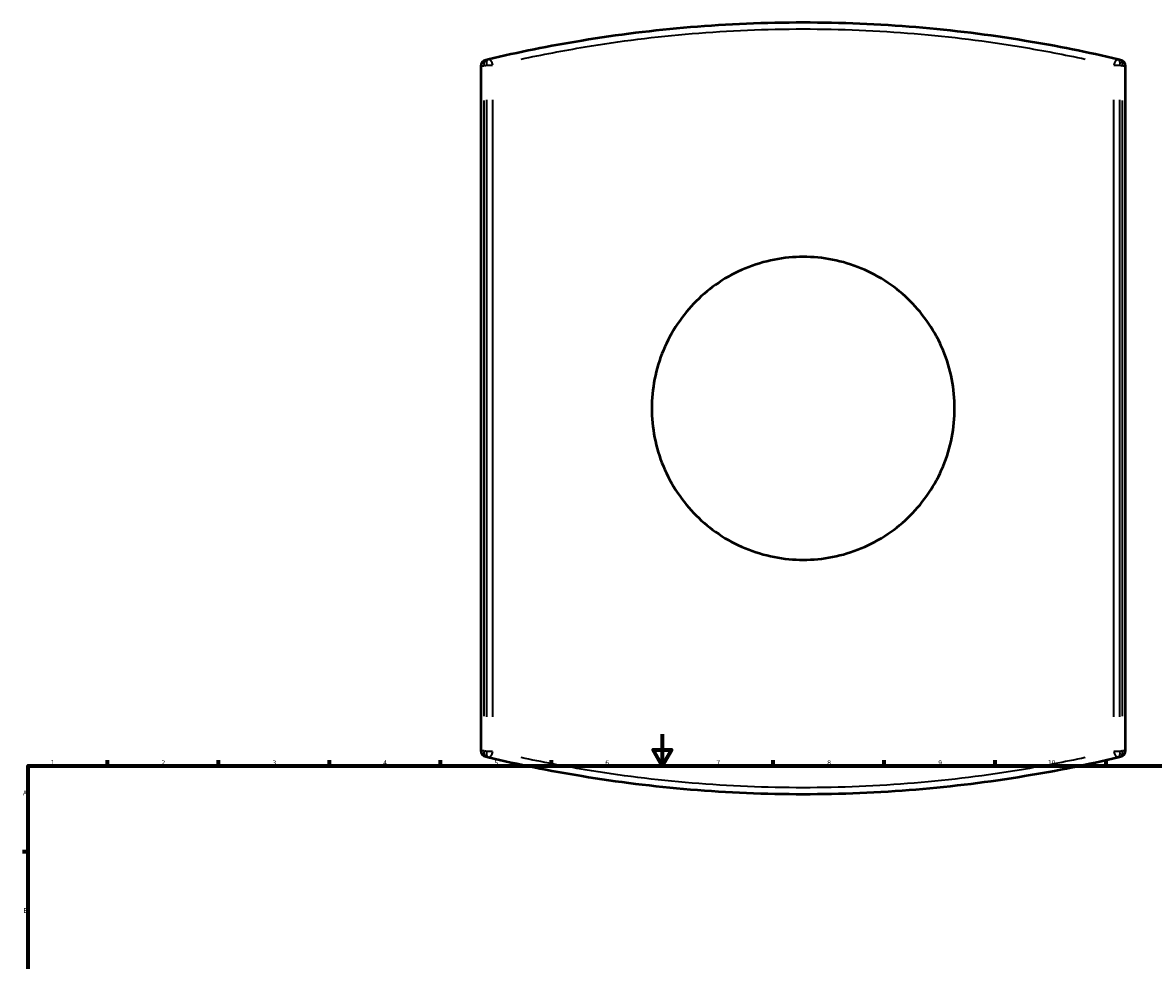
# Model space of a CAD drawing. Header units: millimetres. Extents: x -331 to 1430, y -378 to 1043.
# Tile 4 of 7: x 17 to 731, y 451 to 1043. Entities that reach past the tile are written whole.
import ezdxf

# ---------------------------------------------------------------- set-up
doc = ezdxf.new("R2010")
doc.units = ezdxf.units.MM
for name, color, linetype, lineweight in [('Border (ANSI)', 7, 'Continuous', 70), ('Visible (ANSI)', 7, 'Continuous', 50), ('Visible Narrow (ANSI)', 7, 'Continuous', 35)]:
    doc.layers.add(name, color=color, linetype=linetype, lineweight=lineweight)
doc.styles.add('Note Text (ANSI)', font='tahoma.ttf')

# ---------------------------------------------------------------- blocks, each defined once
blk = doc.blocks.new('Borders Default Border')
at = {"layer": 'Border (ANSI)'}
for p, q in [((70.08, 574), (70.08, 577.45)), ((140.17, 574), (140.17, 577.45)), ((210.25, 574), (210.25, 577.45)), ((280.33, 574), (280.33, 577.45)), ((350.42, 574), (350.42, 577.45)), ((490.58, 574), (490.58, 577.45)), ((560.67, 574), (560.67, 577.45)), ((630.75, 574), (630.75, 577.45)), ((700.83, 574), (700.83, 577.45)), ((20, 519.75), (16.55, 519.75))]:
    blk.add_line(p, q, dxfattribs=at)
at = {"layer": 'Border (ANSI)', "flags": 128}
for points in [[(420.5, 594), (420.5, 574), (414.73, 584), (426.27, 584), (420.5, 574)], [(20, 20), (20, 574), (821, 574), (821, 20), (20, 20)]]:
    blk.add_lwpolyline(points, dxfattribs=at)
at = {"layer": 'Border (ANSI)', "attachment_point": 7, "style": 'Note Text (ANSI)'}
for s, insert, char_height in [('1', (34.35, 574.4), 3.05), ('2', (104.2, 574.4), 3.05), ('3', (174.26, 574.34), 3.05), ('4', (244.23, 574.4), 3.05), ('6', (384.49, 574.34), 3.05), ('7', (454.6, 574.4), 3.05), ('8', (524.63, 574.33), 3.05), ('9', (594.7, 574.34), 3.05), ('10', (663.96, 574.34), 3.048), ('5', (314.48, 574.34), 3.05), ('A', (16.78, 555.35), 3.05), ('B', (17.15, 481.1), 3.05)]:
    blk.add_mtext(s, dxfattribs=dict(at, insert=insert, char_height=char_height))

msp = doc.modelspace()

# ---------------------------------------------------------------- linework, layer by layer
at = {"layer": 'Visible (ANSI)'}
for p, q in [((305.968, 1015.633), (305.968, 583.635)), ((712.968, 583.635), (712.968, 1015.633))]:
    msp.add_line(p, q, dxfattribs=at)
for centre, radius, start, end in [((309.968, 1015.633), 4, 103.436889, 180), ((509.468, 180.605), 862.529, 103.33033, 103.436889), ((509.468, 180.605), 862.529, 76.563111, 76.66967), ((708.968, 1015.633), 4, 0, 76.563111), ((309.968, 583.635), 4, 180, 256.563111), ((509.468, 1418.663), 862.529, 256.563111, 256.66967), ((509.468, 1418.663), 862.529, 283.33033, 283.436889), ((708.968, 583.635), 4, 283.436889, 0)]:
    msp.add_arc(centre, radius, start, end, dxfattribs=at)
for points, knots in [([(708.337, 1019.895), (689.491, 1024.361), (669.712, 1028.372), (627.073, 1035.374), (604.091, 1038.25), (557.224, 1042.132), (533.347, 1043.134), (509.468, 1043.134), (485.59, 1043.134), (461.713, 1042.132), (414.846, 1038.25), (391.864, 1035.374), (349.225, 1028.372), (329.446, 1024.361), (310.6, 1019.895)], [1.2908496, 1.2908496, 1.2908496, 1.2908496, 7.882622, 7.882622, 15.0128338, 15.0128338, 22.1430505, 22.1430505, 22.1430505, 29.2732673, 29.2732673, 36.403479, 36.403479, 42.9952376, 42.9952376, 42.9952376, 42.9952376]), ([(605.093, 799.634), (605.093, 793.605), (604.514, 787.378), (602.082, 775.006), (600.231, 768.861), (595.344, 757.089), (592.306, 751.451), (585.293, 741.031), (581.318, 736.249), (572.854, 727.785), (568.072, 723.81), (557.652, 716.797), (552.014, 713.758), (540.241, 708.871), (534.095, 707.02), (521.724, 704.588), (515.497, 704.009), (503.44, 704.009), (497.213, 704.588), (484.842, 707.02), (478.696, 708.871), (466.923, 713.758), (461.285, 716.797), (450.865, 723.81), (446.083, 727.785), (437.619, 736.249), (433.644, 741.031), (426.631, 751.451), (423.593, 757.089), (418.706, 768.861), (416.854, 775.006), (414.423, 787.378), (413.843, 793.605), (413.843, 805.663), (414.423, 811.89), (416.854, 824.262), (418.706, 830.407), (423.593, 842.179), (426.631, 847.817), (433.644, 858.237), (437.619, 863.019), (446.083, 871.483), (450.865, 875.458), (461.285, 882.471), (466.923, 885.51), (478.696, 890.397), (484.842, 892.248), (497.213, 894.68), (503.44, 895.259), (515.497, 895.259), (521.724, 894.68), (534.095, 892.248), (540.241, 890.397), (552.014, 885.51), (557.652, 882.471), (568.072, 875.458), (572.854, 871.483), (581.318, 863.019), (585.293, 858.237), (592.306, 847.817), (595.344, 842.179), (600.231, 830.407), (602.082, 824.262), (604.514, 811.89), (605.093, 805.663), (605.093, 799.634)], [0, 0, 0, 0, 1.8087038, 1.8087038, 3.6174076, 3.6174076, 5.4261113, 5.4261113, 7.2348151, 7.2348151, 9.0433085, 9.0433085, 10.8518019, 10.8518019, 12.6602954, 12.6602954, 14.4687888, 14.4687888, 16.2772822, 16.2772822, 18.0857756, 18.0857756, 19.894269, 19.894269, 21.7027625, 21.7027625, 23.5114662, 23.5114662, 25.32017, 25.32017, 27.1288738, 27.1288738, 28.9375776, 28.9375776, 30.7462813, 30.7462813, 32.5549851, 32.5549851, 34.3636889, 34.3636889, 36.1723927, 36.1723927, 37.9808861, 37.9808861, 39.7893795, 39.7893795, 41.5978729, 41.5978729, 43.4063664, 43.4063664, 45.2148598, 45.2148598, 47.0233532, 47.0233532, 48.8318466, 48.8318466, 50.64034, 50.64034, 52.4490438, 52.4490438, 54.2577476, 54.2577476, 56.0664514, 56.0664514, 57.8751551, 57.8751551, 57.8751551, 57.8751551]), ([(310.6, 579.373), (329.446, 574.907), (349.225, 570.896), (391.864, 563.894), (414.846, 561.018), (461.713, 557.136), (485.59, 556.134), (509.468, 556.134), (533.347, 556.134), (557.224, 557.136), (604.091, 561.018), (627.073, 563.894), (669.712, 570.896), (689.491, 574.907), (708.337, 579.373)], [1.2908496, 1.2908496, 1.2908496, 1.2908496, 7.8826151, 7.8826151, 15.0128269, 15.0128269, 22.1430436, 22.1430436, 22.1430436, 29.2732604, 29.2732604, 36.4034721, 36.4034721, 42.9952376, 42.9952376, 42.9952376, 42.9952376])]:
    msp.add_open_spline(points, degree=3, knots=knots, dxfattribs=at)
at = {"layer": 'Visible Narrow (ANSI)'}
for p, q in [((307.793, 1015.633), (305.974, 1015.633)), ((313.299, 1016.003), (309.707, 1016.003)), ((709.23, 1016.003), (705.638, 1016.003)), ((712.963, 1015.633), (711.144, 1015.633)), ((307.972, 605.235), (307.972, 994.033)), ((309.526, 994.366), (309.526, 604.902)), ((313.482, 604.902), (313.482, 994.366)), ((705.455, 994.366), (705.455, 604.902)), ((709.411, 604.902), (709.411, 994.366)), ((710.965, 994.033), (710.965, 605.235)), ((305.974, 583.635), (307.793, 583.635)), ((309.707, 583.265), (313.299, 583.265)), ((705.638, 583.265), (709.23, 583.265)), ((711.144, 583.635), (712.963, 583.635))]:
    msp.add_line(p, q, dxfattribs=at)
for centre, start, end in [((507.472, 180.605), 103.335658, 103.431561), ((511.465, 180.605), 76.568439, 76.664342), ((507.472, 1418.663), 256.568439, 256.664342), ((511.465, 1418.663), 283.335658, 283.431561)]:
    msp.add_arc(centre, 858.529, start, end, dxfattribs=at)
for centre, major_axis, ratio, start_param, end_param in [((309.968, 1015.633), (-0.929, 3.891), 0.4887121, 0.0727281, 1.3818343), ((311.522, 1016.003), (-0.922, 3.892), 0.4888767, 0.0727736, 1.3826979), ((311.522, 1016.003), (-0.922, 3.892), 0.4798375, 4.6833785, 6.1989849), ((707.415, 1016.003), (0.922, 3.892), 0.4798375, 0.0842004, 1.5998068), ((707.415, 1016.003), (0.922, 3.892), 0.4888767, 4.9004874, 6.2104117), ((708.968, 1015.633), (0.929, 3.891), 0.4887121, 4.901351, 6.2104572), ((309.968, 583.635), (-0.929, -3.891), 0.4887121, 4.901351, 6.2104572), ((311.522, 583.265), (-0.922, -3.892), 0.4888767, 4.9004874, 6.2104117), ((311.522, 583.265), (-0.922, -3.892), 0.4798375, 0.0842004, 1.5998068), ((707.415, 583.265), (0.922, -3.892), 0.4798375, 4.6833785, 6.1989849), ((707.415, 583.265), (0.922, -3.892), 0.4888767, 0.0727736, 1.3826979), ((708.968, 583.635), (0.929, -3.891), 0.4887121, 0.0727281, 1.3818343)]:
    msp.add_ellipse(centre, major_axis=major_axis, ratio=ratio, start_param=start_param, end_param=end_param, dxfattribs=at)
for points, knots in [([(331.377, 1020.079), (344.457, 1022.909), (357.933, 1025.5), (393.568, 1031.41), (416.217, 1034.273), (462.405, 1038.137), (485.936, 1039.134), (509.468, 1039.134), (533, 1039.134), (556.532, 1038.137), (602.72, 1034.273), (625.369, 1031.41), (661.004, 1025.5), (674.48, 1022.909), (687.56, 1020.079)], [-40.9100182, -40.9100182, -40.9100182, -40.9100182, -36.403479, -36.403479, -29.2732673, -29.2732673, -22.1430505, -22.1430505, -22.1430505, -15.0128338, -15.0128338, -7.882622, -7.882622, -3.376069, -3.376069, -3.376069, -3.376069]), ([(687.56, 579.189), (674.48, 576.359), (661.004, 573.768), (625.369, 567.858), (602.72, 564.995), (556.532, 561.131), (533.001, 560.134), (509.468, 560.134), (485.936, 560.134), (462.405, 561.131), (416.217, 564.995), (393.568, 567.858), (357.933, 573.768), (344.457, 576.359), (331.377, 579.189)], [-40.9100182, -40.9100182, -40.9100182, -40.9100182, -36.4034721, -36.4034721, -29.2732604, -29.2732604, -22.1430436, -22.1430436, -22.1430436, -15.0128269, -15.0128269, -7.8826151, -7.8826151, -3.376069, -3.376069, -3.376069, -3.376069])]:
    msp.add_open_spline(points, degree=3, knots=knots, dxfattribs=at)

# ---------------------------------------------------------------- block references
msp.add_blockref('Borders Default Border', (0, 0))

doc.saveas('drawing.dxf')
